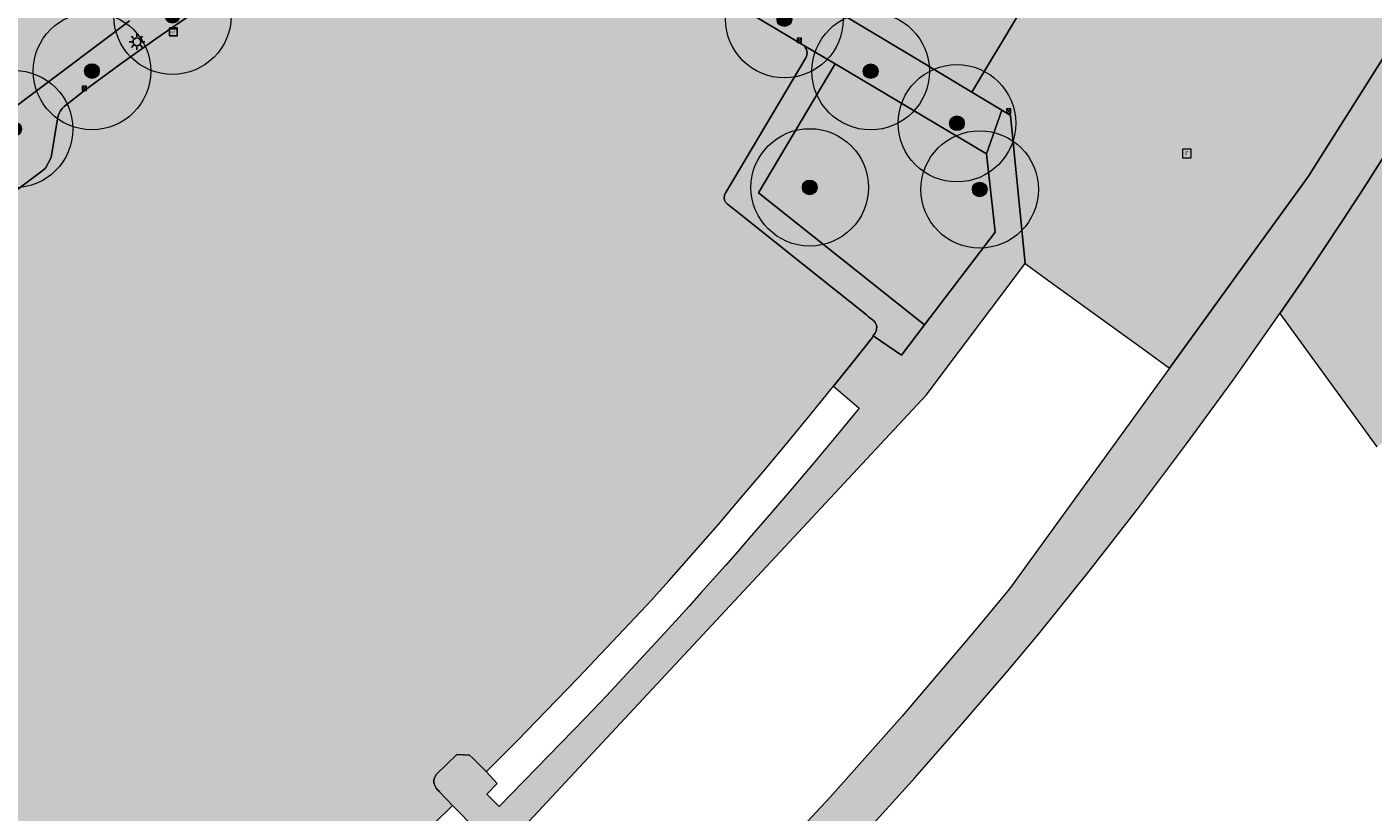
# Model space of a CAD drawing. Header units: metres. Extents: x 154406 to 163634, y 403298 to 409965.
# Tile 45 of 256: x 158360 to 158429, y 403678 to 403718. Entities that reach past the tile are written whole.
import ezdxf
from ezdxf.enums import TextEntityAlignment as Align

# ---------------------------------------------------------------- set-up
doc = ezdxf.new("R2010")
doc.units = ezdxf.units.M
doc.layers.get('0').update_dxf_attribs({"color": 151})
for name, color, linetype, lineweight in [('B-WE-GR-BEPLANTING_CULTUUR_BODEMBEDEKKER-GV', 90, 'Continuous', 18), ('B-WE-GR-BOOM-S', 90, 'Continuous', 25), ('B-WE-GR-GROENVOORZIENING-GV', 80, 'Continuous', 18), ('B-WE-GR-HAAG-GV', 90, 'Continuous', 13), ('B-WE-IE-MEUBILAIR-S', 7, 'Continuous', 25), ('B-WE-OG-TERREIN_BEGROEID-GV', 7, 'Continuous', 18), ('B-WE-RI-GWA_RIOOLPUT-S-200', 30, 'Continuous', 18), ('B-WE-RI-HWA_KOLK_STRAATKOLK-S-200', 150, 'Continuous', 18), ('B-WE-VH-GESLOTENVERHARDING_ASFALT-GV', 10, 'Continuous', 18), ('B-WE-VH-ONVERHARD_ZAND-GV', 210, 'Continuous', 18), ('B-WE-VH-OPENVERHARDING_BETONSTRAATSTEEN-GV', 90, 'Continuous', 18), ('B-WE-VH-OPENVERHARDING_TEGEL-GV', 90, 'Continuous', 18)]:
    doc.layers.add(name, color=color, linetype=linetype, lineweight=lineweight)
for name, color, linetype, lineweight, true_color in [('B-WE-GR-BEPLANTING_CULTUUR_BODEMBEDEKKER-V', 7, 'Continuous', 18, 0x8ca800), ('B-WE-GR-GROENVOORZIENING-V', 7, 'Continuous', 18, 0x82a800), ('B-WE-GR-HAAG-V', 7, 'Continuous', 18, 0x67a552), ('B-WE-OG-TERREIN_BEGROEID-V', 7, 'Continuous', 18, 0xc9eb70), ('B-WE-VH-GESLOTENVERHARDING_ASFALT-V', 7, 'Continuous', 18, 0x848484), ('B-WE-VH-ONVERHARD_ZAND-V', 7, 'Continuous', 18, 0xffff99), ('B-WE-VH-OPENVERHARDING_BETONSTRAATSTEEN-V', 7, 'Continuous', 18, 0xadadad), ('B-WE-VH-OPENVERHARDING_TEGEL-V', 7, 'Continuous', 18, 0xadadad)]:
    doc.layers.add(name, color=color, linetype=linetype, lineweight=lineweight, true_color=true_color)
doc.styles.add('NLCS-ISO', font='NLCS-ISO.TTF')

# ---------------------------------------------------------------- blocks, each defined once
blk = doc.blocks.new('SIE-MEUBILAIR_KAST_ELEKTRA-SO')
for points in [[(-1, 1), (1, 1), (1, 0.84), (-1, 0.84)], [(-1, 0.76), (1, 0.76), (1, -1), (-1, -1)]]:
    blk.add_lwpolyline(points, close=True)
at = {"style": 'NLCS-ISO'}
blk.add_text('et', height=0.75, dxfattribs=at).set_placement((0, 0), align=Align.MIDDLE_CENTER)
blk = doc.blocks.new('SIE-MEUBILAIR_PAAL_LICHTMAST-SO')
for points in [[(-0.62, 0), (-1, 0)], [(-0.71, 0.71), (-0.44, 0.44)], [(0, 1), (0, 0.62)], [(0.44, 0.44), (0.71, 0.71)], [(1, 0), (0.62, 0)], [(-0.71, -0.71), (-0.44, -0.44)], [(0, -0.62), (0, -1)], [(0.44, -0.44), (0.71, -0.71)]]:
    blk.add_lwpolyline(points)
blk.add_circle((0, 0), 0.5)
blk = doc.blocks.new('SGR-BOOM_GBKN-SO')
at = {"linetype": 'ByBlock', "lineweight": 18}
h = blk.add_hatch(color=0, dxfattribs=at)
h.dxf.hatch_style = 1
edge = h.paths.add_edge_path()
edge.add_arc((0, 0), 0.25, 0, 360)
at = {"color": 0, "linetype": 'ByBlock', "lineweight": 18}
for radius in [2, 0.25]:
    blk.add_circle((0, 0), radius, dxfattribs=at)
at = {"color": 0, "linetype": 'ByBlock', "lineweight": 18, "style": 'NLCS-ISO'}
blk.add_attdef('SOORT', (2.5, 0), '', height=1.5, dxfattribs=at)
blk = doc.blocks.new('SRI-PUT_INSPECTIEPUT_RIOOLPUT-SO')
at = {"color": 0, "linetype": 'ByBlock', "lineweight": 18}
blk.add_lwpolyline([(-1.12, -1.12), (1.12, -1.12), (1.12, 1.12), (-1.12, 1.12)], close=True, dxfattribs=at)
at = {"color": 0, "linetype": 'ByBlock', "lineweight": 18, "style": 'NLCS-ISO'}
blk.add_text('r', height=1.5, dxfattribs=at).set_placement((0, 0.28), align=Align.MIDDLE_CENTER)
blk = doc.blocks.new('B-SRI-KOLK_STRAAT_01-SO')
for p, q in [((-1.125, 0), (1.125, 2.25)), ((1.125, 0), (-1.125, 2.25))]:
    blk.add_line(p, q)
blk.add_lwpolyline([(-1.125, 0), (1.125, 0), (1.125, 2.25), (-1.125, 2.25)], close=True)

msp = doc.modelspace()

# ---------------------------------------------------------------- hatches: boundary and pattern name
at = {"layer": 'B-WE-GR-BEPLANTING_CULTUUR_BODEMBEDEKKER-V'}
msp.add_hatch(color=256, dxfattribs=at).paths.add_polyline_path([(158408.976, 403711.42), (158401.244, 403716.014), (158397.33, 403709.426), (158405.802, 403702.666), (158409.418, 403707.403), (158409.383, 403707.725)])
at = {"layer": 'B-WE-GR-GROENVOORZIENING-V'}
msp.add_hatch(color=256, dxfattribs=at).paths.add_polyline_path([(158397.33, 403709.426), (158401.244, 403716.014), (158399.635, 403716.953), (158399.652, 403716.936), (158399.669, 403716.918), (158399.685, 403716.899), (158399.7, 403716.88), (158399.714, 403716.86), (158399.763, 403716.772), (158399.794, 403716.677), (158399.805, 403716.577), (158399.797, 403716.477), (158399.769, 403716.38), (158399.764, 403716.367), (158399.758, 403716.354), (158399.752, 403716.342), (158399.746, 403716.329), (158399.739, 403716.317), (158395.703, 403709.525), (158395.65, 403709.435), (158395.634, 403709.409), (158395.621, 403709.387), (158395.611, 403709.37), (158395.604, 403709.353), (158395.597, 403709.335), (158395.591, 403709.317), (158395.586, 403709.298), (158395.582, 403709.28), (158395.572, 403709.163), (158395.593, 403709.048), (158395.642, 403708.941), (158395.717, 403708.851), (158395.812, 403708.782), (158395.895, 403708.716), (158396.283, 403708.406), (158398.158, 403706.91), (158399.594, 403705.765), (158402.838, 403703.176), (158402.914, 403703.116), (158402.927, 403703.105), (158403.012, 403703.037), (158403.102, 403702.965), (158403.177, 403702.906), (158403.208, 403702.881), (158403.284, 403702.792), (158403.337, 403702.688), (158403.362, 403702.574), (158403.359, 403702.457), (158403.328, 403702.344), (158403.318, 403702.321), (158403.306, 403702.298), (158403.293, 403702.276), (158403.279, 403702.254), (158403.264, 403702.234), (158403.186, 403702.11), (158404.628, 403701.128), (158405.802, 403702.666)])
at = {"layer": 'B-WE-GR-HAAG-V'}
msp.add_hatch(color=256, dxfattribs=at).paths.add_polyline_path([(158401.244, 403716.014), (158399.635, 403716.953), (158399.652, 403716.936), (158399.669, 403716.918), (158399.685, 403716.899), (158399.7, 403716.88), (158399.714, 403716.86), (158399.763, 403716.772), (158399.794, 403716.677), (158399.805, 403716.577), (158399.797, 403716.477), (158399.769, 403716.38), (158399.764, 403716.367), (158399.758, 403716.354), (158399.752, 403716.342), (158399.746, 403716.329), (158399.739, 403716.317), (158395.703, 403709.525), (158395.65, 403709.435), (158395.634, 403709.409), (158395.621, 403709.387), (158395.611, 403709.37), (158395.604, 403709.353), (158395.597, 403709.335), (158395.591, 403709.317), (158395.586, 403709.298), (158395.582, 403709.28), (158395.572, 403709.163), (158395.593, 403709.048), (158395.642, 403708.941), (158395.717, 403708.851), (158395.812, 403708.782), (158395.895, 403708.716), (158396.283, 403708.406), (158398.158, 403706.91), (158399.594, 403705.765), (158402.838, 403703.176), (158402.914, 403703.116), (158402.927, 403703.105), (158403.012, 403703.037), (158403.102, 403702.965), (158403.177, 403702.906), (158403.208, 403702.881), (158403.284, 403702.792), (158403.337, 403702.688), (158403.362, 403702.574), (158403.359, 403702.457), (158403.328, 403702.344), (158403.318, 403702.321), (158403.306, 403702.298), (158403.293, 403702.276), (158403.279, 403702.254), (158403.264, 403702.234), (158403.186, 403702.11), (158404.628, 403701.128), (158405.802, 403702.666), (158397.33, 403709.426)])
at = {"layer": 'B-WE-OG-TERREIN_BEGROEID-V'}
msp.add_hatch(color=256, dxfattribs=at).paths.add_polyline_path([(158428.903, 403696.428), (158432.934, 403699.381), (158433.027, 403699.246), (158457.397, 403717.126), (158457.596, 403716.866), (158459.191, 403718.031), (158444.906, 403737.469), (158444.807, 403737.302), (158439.941, 403728.936), (158439.787, 403728.671), (158434.672, 403720.174), (158434.324, 403719.596), (158433.999, 403719.038), (158433.673, 403718.482), (158433.346, 403717.926), (158433.017, 403717.371), (158432.686, 403716.817), (158432.02, 403715.711), (158431.349, 403714.609), (158430.672, 403713.51), (158429.989, 403712.414), (158429.301, 403711.322), (158428.258, 403709.692), (158427.203, 403708.069), (158426.135, 403706.456), (158425.054, 403704.85), (158423.961, 403703.253)])
at = {"layer": 'B-WE-VH-GESLOTENVERHARDING_ASFALT-V'}
msp.add_hatch(color=256, dxfattribs=at).paths.add_polyline_path([(158373.513, 403670.043), (158376.486, 403672.998), (158377.403, 403673.91), (158378.52, 403675), (158378.561, 403675.04), (158378.605, 403675.083), (158378.644, 403675.121), (158378.66, 403675.136), (158380.728, 403677.155), (158381.696, 403678.099), (158381.05, 403678.79), (158381.03, 403678.811), (158380.935, 403678.912), (158380.862, 403678.99), (158380.785, 403679.118), (158380.744, 403679.262), (158380.744, 403679.411), (158380.783, 403679.556), (158380.86, 403679.684), (158381.917, 403680.707), (158382.569, 403680.683), (158382.74, 403680.513), (158383.424, 403679.832), (158383.469, 403679.877), (158383.773, 403680.183), (158384.076, 403680.489), (158384.121, 403680.534), (158385.039, 403681.465), (158385.954, 403682.399), (158387.026, 403683.503), (158388.094, 403684.611), (158391.602, 403688.325), (158391.854, 403688.592), (158392.121, 403688.89), (158392.753, 403689.599), (158393.382, 403690.311), (158394.009, 403691.024), (158394.634, 403691.739), (158395.256, 403692.457), (158396.454, 403693.855), (158397.643, 403695.262), (158398.822, 403696.676), (158399.991, 403698.099), (158401.151, 403699.529), (158402.142, 403700.768), (158403.125, 403702.012), (158403.186, 403702.11), (158403.264, 403702.234), (158403.279, 403702.254), (158403.293, 403702.276), (158403.306, 403702.298), (158403.318, 403702.321), (158403.328, 403702.344), (158403.359, 403702.457), (158403.362, 403702.574), (158403.337, 403702.688), (158403.284, 403702.792), (158403.208, 403702.881), (158403.177, 403702.906), (158403.102, 403702.965), (158403.012, 403703.037), (158402.927, 403703.105), (158402.914, 403703.116), (158402.838, 403703.176), (158399.594, 403705.765), (158398.158, 403706.91), (158396.283, 403708.406), (158395.895, 403708.716), (158395.812, 403708.782), (158395.717, 403708.851), (158395.642, 403708.941), (158395.593, 403709.048), (158395.572, 403709.163), (158395.582, 403709.28), (158395.586, 403709.298), (158395.591, 403709.317), (158395.597, 403709.335), (158395.604, 403709.353), (158395.611, 403709.37), (158395.621, 403709.387), (158395.634, 403709.409), (158395.65, 403709.435), (158395.703, 403709.525), (158399.739, 403716.317), (158399.746, 403716.329), (158399.752, 403716.342), (158399.758, 403716.354), (158399.764, 403716.367), (158399.769, 403716.38), (158399.797, 403716.477), (158399.805, 403716.577), (158399.794, 403716.677), (158399.763, 403716.772), (158399.714, 403716.86), (158399.7, 403716.88), (158399.685, 403716.899), (158399.669, 403716.918), (158399.652, 403716.936), (158399.635, 403716.953), (158399.61, 403716.972), (158399.583, 403716.99), (158386.65, 403724.703), (158382.639, 403727.066), (158381.876, 403727.054), (158380.351, 403726.127), (158377.531, 403724.408), (158374.118, 403722.239), (158372.184, 403721.011), (158370.279, 403719.806), (158368.397, 403718.566), (158366.538, 403717.291), (158364.702, 403715.983), (158362.891, 403714.642), (158361.851, 403713.827), (158361.748, 403713.727), (158361.662, 403713.613), (158361.595, 403713.486), (158361.549, 403713.351), (158361.524, 403713.21), (158361.19, 403711.227), (158360.906, 403710.687), (158360.781, 403710.575), (158358.885, 403709.155), (158358.769, 403709.084), (158358.645, 403709.029), (158358.514, 403708.991), (158358.379, 403708.972), (158358.243, 403708.971), (158356.142, 403709.189), (158355.986, 403709.188), (158355.832, 403709.164), (158355.684, 403709.118), (158355.543, 403709.051), (158355.414, 403708.964), (158354.426, 403708.231), (158338, 403695.963), (158335.11, 403693.78), (158333.771, 403692.768), (158324.924, 403686.131), (158324.25, 403685.627), (158316.769, 403680.034), (158315.748, 403679.243), (158315.645, 403679.146), (158315.557, 403679.035), (158315.486, 403678.912), (158315.434, 403678.781), (158315.401, 403678.643), (158315.12, 403676.625), (158315.078, 403676.476), (158315.016, 403676.334), (158314.935, 403676.203), (158314.836, 403676.084), (158314.722, 403675.98), (158312.485, 403674.201), (158312.375, 403674.117), (158312.253, 403674.052), (158312.122, 403674.009), (158311.986, 403673.988), (158311.848, 403673.989), (158309.85, 403674.222), (158309.687, 403674.211), (158309.527, 403674.18), (158309.372, 403674.131), (158309.224, 403674.063), (158309.085, 403673.977), (158308.938, 403673.861), (158305.15, 403670.773), (158290.423, 403658.771), (158289.779, 403658.261), (158288.877, 403654.609), (158290.777, 403649.777), (158291.037, 403649.093), (158291.296, 403648.408), (158293.84, 403641.276), (158294.255, 403640.047), (158294.653, 403638.812), (158295.035, 403637.572), (158295.4, 403636.328), (158295.749, 403635.078), (158295.851, 403634.702), (158295.951, 403634.325), (158299.866, 403621.615), (158300.512, 403619.522), (158302.995, 403611.392), (158311.797, 403609.088), (158313.112, 403610.367), (158313.381, 403610.628), (158313.648, 403610.892), (158314.383, 403611.619), (158315.492, 403612.717), (158317.49, 403614.692), (158319.156, 403616.341), (158322.463, 403619.612), (158323.587, 403620.723), (158324.185, 403621.316), (158324.62, 403621.746), (158325.132, 403622.252), (158325.173, 403622.293), (158325.593, 403622.708), (158325.859, 403622.971), (158326.127, 403623.234), (158330.328, 403627.371), (158331.424, 403628.45), (158333.431, 403630.427), (158335.609, 403632.571), (158338.02, 403634.945), (158338.243, 403635.164), (158338.287, 403635.208), (158338.555, 403635.471), (158341.078, 403637.956), (158345.461, 403642.27), (158346.42, 403643.214), (158349.537, 403646.283), (158351.334, 403648.052), (158351.601, 403648.315), (158351.867, 403648.58), (158352.832, 403649.546), (158353.601, 403650.314), (158354.034, 403650.747), (158354.169, 403650.881), (158361.717, 403658.342), (158361.727, 403658.352), (158361.741, 403658.366), (158361.854, 403658.478), (158361.982, 403658.604), (158366.695, 403663.266), (158366.961, 403663.529), (158367.227, 403663.794), (158367.811, 403664.374), (158371.662, 403668.202)])
at = {"layer": 'B-WE-VH-ONVERHARD_ZAND-V'}
msp.add_hatch(color=256, dxfattribs=at).paths.add_polyline_path([(158360.906, 403710.687), (158361.19, 403711.227), (158361.524, 403713.21), (158361.549, 403713.351), (158361.595, 403713.486), (158361.662, 403713.613), (158361.748, 403713.727), (158361.851, 403713.827), (158362.891, 403714.642), (158364.702, 403715.983), (158366.538, 403717.291), (158368.397, 403718.566), (158370.279, 403719.806), (158372.184, 403721.011), (158374.118, 403722.239), (158377.531, 403724.408), (158380.351, 403726.127), (158381.876, 403727.054), (158382.639, 403727.066), (158380.94, 403728.218), (158380.495, 403728.04), (158380.065, 403727.83), (158379.651, 403727.588), (158379.257, 403727.315), (158378.885, 403727.014), (158376.81, 403725.711), (158369.856, 403721.325), (158368.668, 403720.581), (158367.496, 403719.813), (158366.339, 403719.02), (158365.2, 403718.203), (158364.078, 403717.363), (158358.227, 403712.983), (158337.011, 403697.067), (158334.176, 403694.957), (158335.11, 403693.78), (158338, 403695.963), (158354.426, 403708.231), (158355.414, 403708.964), (158355.543, 403709.051), (158355.684, 403709.118), (158355.832, 403709.164), (158355.986, 403709.188), (158356.142, 403709.189), (158358.243, 403708.971), (158358.379, 403708.972), (158358.514, 403708.991), (158358.645, 403709.029), (158358.769, 403709.084), (158358.885, 403709.155), (158360.781, 403710.575)])
at = {"layer": 'B-WE-VH-OPENVERHARDING_BETONSTRAATSTEEN-V'}
for points in [[(158379.432, 403737.519), (158379.507, 403737.34), (158381.124, 403735.022), (158381.746, 403736.004), (158382.64, 403736.748), (158383.718, 403737.183), (158384.878, 403737.267), (158386.007, 403736.992), (158386.998, 403736.383), (158387.756, 403735.501), (158388.206, 403734.429), (158388.286, 403733.996), (158388.315, 403733.556), (158388.292, 403733.117), (158388.218, 403732.682), (158388.093, 403732.26), (158387.69, 403731.457), (158387.107, 403730.773), (158386.378, 403730.247), (158385.544, 403729.91), (158384.655, 403729.781), (158385.822, 403727.962), (158385.913, 403727.918), (158387.828, 403726.792), (158405.401, 403716.262), (158408.213, 403714.569), (158410.71, 403718.705), (158411.362, 403719.785), (158411.125, 403719.926), (158409.685, 403720.783), (158408.634, 403721.409), (158403.714, 403724.338), (158403.584, 403724.415), (158399.793, 403726.664), (158399.258, 403726.982), (158398.431, 403727.553), (158397.119, 403728.46), (158395.93, 403729.281), (158391.947, 403732.512), (158390.218, 403734.2), (158389.253, 403735.141), (158389.212, 403735.181), (158388.175, 403736.343), (158387.793, 403736.77), (158387.201, 403737.433), (158382.428, 403743.854), (158368.505, 403762.861), (158356.918, 403778.639), (158353.87, 403782.858), (158344.929, 403795.045), (158341.482, 403799.744), (158334.371, 403809.436), (158332.58, 403811.803), (158328.779, 403817.027), (158326.88, 403819.603), (158318.384, 403831.23), (158316.471, 403833.835), (158311.704, 403840.344), (158311.483, 403840.646), (158311.261, 403840.949), (158299.849, 403856.524), (158299.628, 403856.826), (158299.405, 403857.128), (158298.394, 403858.502), (158297.654, 403859.671), (158297.201, 403860.978), (158297.057, 403862.354), (158297.23, 403863.726), (158297.712, 403865.023), (158298.476, 403866.176), (158299.483, 403867.125), (158295.385, 403864.489), (158295.822, 403863.423), (158295.914, 403862.275), (158295.654, 403861.153), (158295.065, 403860.163), (158294.204, 403859.398), (158293.151, 403858.931), (158292.006, 403858.805), (158290.877, 403859.033), (158289.87, 403859.593), (158289.081, 403860.432), (158284.906, 403857.746), (158286.263, 403858.298), (158287.712, 403858.508), (158289.17, 403858.362), (158290.55, 403857.87), (158291.77, 403857.06), (158292.76, 403855.98), (158294.649, 403853.363), (158306.553, 403837.114), (158319.882, 403818.924), (158332.614, 403801.537), (158347.232, 403781.626), (158363.625, 403759.258), (158377.635, 403740.139), (158378.815, 403738.548), (158378.959, 403738.355), (158379.093, 403738.155), (158379.217, 403737.949), (158379.33, 403737.737)], [(158337.011, 403697.067), (158358.227, 403712.983), (158364.078, 403717.363), (158365.2, 403718.203), (158366.339, 403719.02), (158367.496, 403719.813), (158368.668, 403720.581), (158369.856, 403721.325), (158376.81, 403725.711), (158378.885, 403727.014), (158379.257, 403727.315), (158379.651, 403727.588), (158380.065, 403727.83), (158380.495, 403728.04), (158380.94, 403728.218), (158381.888, 403728.475), (158382.865, 403728.583), (158383.846, 403728.539), (158384.809, 403728.345), (158385.731, 403728.005), (158385.822, 403727.962), (158384.655, 403729.781), (158383.593, 403729.908), (158382.61, 403730.33), (158381.786, 403731.013), (158381.188, 403731.9), (158380.865, 403732.92), (158380.843, 403733.99), (158381.124, 403735.022), (158379.507, 403737.34), (158379.576, 403737.154), (158379.76, 403736.459), (158379.838, 403735.745), (158379.809, 403735.027), (158379.674, 403734.321), (158379.435, 403733.643), (158379.191, 403733.162), (158378.895, 403732.712), (158378.55, 403732.298), (158378.161, 403731.925), (158377.733, 403731.598), (158375.782, 403730.435), (158366.304, 403724.417), (158364.803, 403723.418), (158363.319, 403722.394), (158361.852, 403721.346), (158360.402, 403720.273), (158358.971, 403719.177), (158356.362, 403717.2), (158343.427, 403707.556), (158330.009, 403697.488), (158319.916, 403689.916), (158310.189, 403682.559), (158309.811, 403682.254), (158307.001, 403679.987), (158288.357, 403664.817), (158287.243, 403664.045), (158285.977, 403663.563), (158284.632, 403663.398), (158283.287, 403663.561), (158282.02, 403664.042), (158282.005, 403664.05), (158282.711, 403662.345), (158283.702, 403662.157), (158284.607, 403661.711), (158285.36, 403661.04), (158285.907, 403660.193), (158286.209, 403659.23), (158286.233, 403659.063), (158286.25, 403658.894), (158286.26, 403658.725), (158286.262, 403658.556), (158286.256, 403658.387), (158286.193, 403657.882), (158286.061, 403657.391), (158285.865, 403656.921), (158285.607, 403656.483), (158285.292, 403656.083), (158286.705, 403652.714), (158286.671, 403652.825), (158286.639, 403652.936), (158286.609, 403653.048), (158286.582, 403653.161), (158286.556, 403653.274), (158286.415, 403654.69), (158286.599, 403656.1), (158287.097, 403657.433), (158287.885, 403658.617), (158288.92, 403659.593), (158289.025, 403659.67), (158289.132, 403659.744), (158289.24, 403659.817), (158289.35, 403659.886), (158289.461, 403659.954), (158296.796, 403665.911), (158311.841, 403678.131), (158315.192, 403680.731), (158322.623, 403686.295), (158323.413, 403686.882), (158324.028, 403687.339), (158329.081, 403691.138), (158332.861, 403693.979), (158334.176, 403694.957)], [(158429.414, 403716.615), (158429.914, 403717.417), (158430.413, 403718.219), (158428.914, 403719.155), (158422.335, 403723.262), (158421.326, 403721.662), (158420.936, 403721.042), (158419.213, 403720.424), (158415.642, 403719.142), (158413.645, 403718.425), (158412.878, 403718.882), (158411.362, 403719.785), (158410.71, 403718.705), (158408.213, 403714.569), (158409.752, 403713.643), (158410.12, 403713.421), (158410.193, 403713.377), (158410.938, 403705.804), (158412.153, 403704.924), (158417.105, 403701.338), (158418.32, 403700.459), (158422.872, 403706.745), (158425.169, 403709.918), (158425.419, 403710.263)]]:
    msp.add_hatch(color=256, dxfattribs=at).paths.add_polyline_path(points)
at = {"layer": 'B-WE-VH-OPENVERHARDING_TEGEL-V'}
for points in [[(158380.94, 403728.218), (158382.639, 403727.066), (158386.65, 403724.703), (158399.583, 403716.99), (158399.61, 403716.972), (158399.635, 403716.953), (158401.244, 403716.014), (158408.976, 403711.42), (158409.752, 403713.643), (158408.213, 403714.569), (158405.401, 403716.262), (158387.828, 403726.792), (158385.913, 403727.918), (158385.822, 403727.962), (158385.731, 403728.005), (158384.809, 403728.345), (158383.846, 403728.539), (158382.865, 403728.583), (158381.888, 403728.475)], [(158410.055, 403684.987), (158411.637, 403686.886), (158414.209, 403690.077), (158416.729, 403693.31), (158419.194, 403696.584), (158421.605, 403699.899), (158423.961, 403703.253), (158425.054, 403704.85), (158426.135, 403706.456), (158427.203, 403708.069), (158428.258, 403709.692), (158429.301, 403711.322), (158429.989, 403712.414), (158430.672, 403713.51), (158431.349, 403714.609), (158432.02, 403715.711), (158432.686, 403716.817), (158430.413, 403718.219), (158429.914, 403717.417), (158429.414, 403716.615), (158425.419, 403710.263), (158425.169, 403709.918), (158422.872, 403706.745), (158418.32, 403700.459), (158410.147, 403689.171), (158409.652, 403688.577), (158408.234, 403686.877), (158404.655, 403682.664), (158400.981, 403678.534), (158397.214, 403674.487), (158393.357, 403670.528), (158389.411, 403666.656), (158377.691, 403655.023), (158379.618, 403653.305), (158381.83, 403655.489), (158389.891, 403663.449), (158391.523, 403665.041), (158393.143, 403666.645), (158394.75, 403668.262), (158396.346, 403669.89), (158397.929, 403671.531), (158400.419, 403674.163), (158402.877, 403676.825), (158405.303, 403679.517), (158407.695, 403682.237)], [(158373.361, 403664.175), (158373.714, 403664.524), (158405.885, 403699.085), (158410.938, 403705.804), (158410.193, 403713.377), (158410.12, 403713.421), (158409.752, 403713.643), (158408.976, 403711.42), (158409.383, 403707.725), (158409.418, 403707.403), (158405.802, 403702.666), (158404.628, 403701.128), (158403.186, 403702.11), (158403.125, 403702.012), (158402.142, 403700.768), (158401.151, 403699.529), (158402.463, 403698.411), (158401.358, 403697.067), (158400.245, 403695.731), (158399.123, 403694.401), (158397.993, 403693.079), (158396.855, 403691.764), (158396.244, 403691.065), (158395.631, 403690.369), (158395.015, 403689.674), (158394.397, 403688.982), (158393.777, 403688.291), (158392.732, 403687.137), (158391.679, 403685.989), (158390.621, 403684.847), (158389.556, 403683.711), (158388.484, 403682.581), (158384.077, 403678.046), (158383.442, 403678.681), (158383.966, 403679.222), (158383.424, 403679.832), (158382.74, 403680.513), (158382.569, 403680.683), (158381.917, 403680.707), (158380.86, 403679.684), (158380.783, 403679.556), (158380.744, 403679.411), (158380.744, 403679.262), (158380.785, 403679.118), (158380.862, 403678.99), (158380.935, 403678.912), (158381.03, 403678.811), (158381.05, 403678.79), (158381.696, 403678.099), (158382.904, 403676.88), (158366.919, 403660.99), (158362.946, 403657.041), (158364.516, 403655.432), (158370.975, 403661.817)]]:
    msp.add_hatch(color=256, dxfattribs=at).paths.add_polyline_path(points)

# ---------------------------------------------------------------- linework, layer by layer
at = {"layer": 'B-WE-GR-BEPLANTING_CULTUUR_BODEMBEDEKKER-GV', "ltscale": 0.2, "flags": 128}
msp.add_lwpolyline([(158408.976, 403711.42), (158401.244, 403716.014), (158397.33, 403709.426), (158405.802, 403702.666), (158409.418, 403707.403), (158409.383, 403707.725)], close=True, dxfattribs=at)
at = {"layer": 'B-WE-GR-GROENVOORZIENING-GV', "ltscale": 0.2, "flags": 128}
msp.add_lwpolyline([(158397.33, 403709.426), (158401.244, 403716.014), (158399.635, 403716.953), (158399.652, 403716.936), (158399.669, 403716.918), (158399.685, 403716.899), (158399.7, 403716.88), (158399.714, 403716.86), (158399.763, 403716.772), (158399.794, 403716.677), (158399.805, 403716.577), (158399.797, 403716.477), (158399.769, 403716.38), (158399.764, 403716.367), (158399.758, 403716.354), (158399.752, 403716.342), (158399.746, 403716.329), (158399.739, 403716.317), (158395.703, 403709.525), (158395.65, 403709.435), (158395.634, 403709.409), (158395.621, 403709.387), (158395.611, 403709.37), (158395.604, 403709.353), (158395.597, 403709.335), (158395.591, 403709.317), (158395.586, 403709.298), (158395.582, 403709.28), (158395.572, 403709.163), (158395.593, 403709.048), (158395.642, 403708.941), (158395.717, 403708.851), (158395.812, 403708.782), (158395.895, 403708.716), (158396.283, 403708.406), (158398.158, 403706.91), (158399.594, 403705.765), (158402.838, 403703.176), (158402.914, 403703.116), (158402.927, 403703.105), (158403.012, 403703.037), (158403.102, 403702.965), (158403.177, 403702.906), (158403.208, 403702.881), (158403.284, 403702.792), (158403.337, 403702.688), (158403.362, 403702.574), (158403.359, 403702.457), (158403.328, 403702.344), (158403.318, 403702.321), (158403.306, 403702.298), (158403.293, 403702.276), (158403.279, 403702.254), (158403.264, 403702.234), (158403.186, 403702.11), (158404.628, 403701.128), (158405.802, 403702.666)], close=True, dxfattribs=at)
at = {"layer": 'B-WE-GR-HAAG-GV', "ltscale": 0.2, "flags": 128}
msp.add_lwpolyline([(158401.244, 403716.014), (158399.635, 403716.953), (158399.652, 403716.936), (158399.669, 403716.918), (158399.685, 403716.899), (158399.7, 403716.88), (158399.714, 403716.86), (158399.763, 403716.772), (158399.794, 403716.677), (158399.805, 403716.577), (158399.797, 403716.477), (158399.769, 403716.38), (158399.764, 403716.367), (158399.758, 403716.354), (158399.752, 403716.342), (158399.746, 403716.329), (158399.739, 403716.317), (158395.703, 403709.525), (158395.65, 403709.435), (158395.634, 403709.409), (158395.621, 403709.387), (158395.611, 403709.37), (158395.604, 403709.353), (158395.597, 403709.335), (158395.591, 403709.317), (158395.586, 403709.298), (158395.582, 403709.28), (158395.572, 403709.163), (158395.593, 403709.048), (158395.642, 403708.941), (158395.717, 403708.851), (158395.812, 403708.782), (158395.895, 403708.716), (158396.283, 403708.406), (158398.158, 403706.91), (158399.594, 403705.765), (158402.838, 403703.176), (158402.914, 403703.116), (158402.927, 403703.105), (158403.012, 403703.037), (158403.102, 403702.965), (158403.177, 403702.906), (158403.208, 403702.881), (158403.284, 403702.792), (158403.337, 403702.688), (158403.362, 403702.574), (158403.359, 403702.457), (158403.328, 403702.344), (158403.318, 403702.321), (158403.306, 403702.298), (158403.293, 403702.276), (158403.279, 403702.254), (158403.264, 403702.234), (158403.186, 403702.11), (158404.628, 403701.128), (158405.802, 403702.666), (158397.33, 403709.426)], close=True, dxfattribs=at)
at = {"layer": 'B-WE-OG-TERREIN_BEGROEID-GV', "ltscale": 0.2, "flags": 128}
msp.add_lwpolyline([(158429.301, 403711.322), (158428.258, 403709.692), (158427.203, 403708.069), (158426.135, 403706.456), (158425.054, 403704.85), (158423.961, 403703.253), (158428.903, 403696.428)], dxfattribs=at)
at = {"layer": 'B-WE-VH-GESLOTENVERHARDING_ASFALT-GV', "ltscale": 0.2, "flags": 128}
for points in [[(158380.728, 403677.155), (158381.696, 403678.099), (158381.05, 403678.79), (158381.03, 403678.811), (158380.935, 403678.912), (158380.862, 403678.99), (158380.785, 403679.118), (158380.744, 403679.262), (158380.744, 403679.411), (158380.783, 403679.556), (158380.86, 403679.684), (158381.917, 403680.707), (158382.569, 403680.683), (158382.74, 403680.513), (158383.424, 403679.832), (158383.469, 403679.877), (158383.773, 403680.183), (158384.076, 403680.489), (158384.121, 403680.534), (158385.039, 403681.465), (158385.954, 403682.399), (158387.026, 403683.503), (158388.094, 403684.611), (158391.602, 403688.325), (158391.854, 403688.592), (158392.121, 403688.89), (158392.753, 403689.599), (158393.382, 403690.311), (158394.009, 403691.024), (158394.634, 403691.739), (158395.256, 403692.457), (158396.454, 403693.855), (158397.643, 403695.262), (158398.822, 403696.676), (158399.991, 403698.099), (158401.151, 403699.529), (158402.142, 403700.768), (158403.125, 403702.012), (158403.186, 403702.11), (158403.264, 403702.234), (158403.279, 403702.254), (158403.293, 403702.276), (158403.306, 403702.298), (158403.318, 403702.321), (158403.328, 403702.344), (158403.359, 403702.457), (158403.362, 403702.574), (158403.337, 403702.688), (158403.284, 403702.792), (158403.208, 403702.881), (158403.177, 403702.906), (158403.102, 403702.965), (158403.012, 403703.037), (158402.927, 403703.105), (158402.914, 403703.116), (158402.838, 403703.176), (158399.594, 403705.765), (158398.158, 403706.91), (158396.283, 403708.406), (158395.895, 403708.716), (158395.812, 403708.782), (158395.717, 403708.851), (158395.642, 403708.941), (158395.593, 403709.048), (158395.572, 403709.163), (158395.582, 403709.28), (158395.586, 403709.298), (158395.591, 403709.317), (158395.597, 403709.335), (158395.604, 403709.353), (158395.611, 403709.37), (158395.621, 403709.387), (158395.634, 403709.409), (158395.65, 403709.435), (158395.703, 403709.525), (158399.739, 403716.317), (158399.746, 403716.329), (158399.752, 403716.342), (158399.758, 403716.354), (158399.764, 403716.367), (158399.769, 403716.38), (158399.797, 403716.477), (158399.805, 403716.577), (158399.794, 403716.677), (158399.763, 403716.772), (158399.714, 403716.86), (158399.7, 403716.88), (158399.685, 403716.899), (158399.669, 403716.918), (158399.652, 403716.936), (158399.635, 403716.953), (158399.61, 403716.972), (158399.583, 403716.99), (158386.65, 403724.703)], [(158368.397, 403718.566), (158366.538, 403717.291), (158364.702, 403715.983), (158362.891, 403714.642), (158361.851, 403713.827), (158361.748, 403713.727), (158361.662, 403713.613), (158361.595, 403713.486), (158361.549, 403713.351), (158361.524, 403713.21), (158361.19, 403711.227), (158360.906, 403710.687), (158360.781, 403710.575), (158358.885, 403709.155)]]:
    msp.add_lwpolyline(points, dxfattribs=at)
at = {"layer": 'B-WE-VH-ONVERHARD_ZAND-GV', "ltscale": 0.2, "flags": 128}
for points in [[(158358.885, 403709.155), (158360.781, 403710.575), (158360.906, 403710.687), (158361.19, 403711.227), (158361.524, 403713.21), (158361.549, 403713.351), (158361.595, 403713.486), (158361.662, 403713.613), (158361.748, 403713.727), (158361.851, 403713.827), (158362.891, 403714.642), (158364.702, 403715.983), (158366.538, 403717.291), (158368.397, 403718.566)], [(158365.2, 403718.203), (158364.078, 403717.363), (158358.227, 403712.983)]]:
    msp.add_lwpolyline(points, dxfattribs=at)
at = {"layer": 'B-WE-VH-OPENVERHARDING_BETONSTRAATSTEEN-GV', "ltscale": 0.2, "flags": 128}
for points in [[(158387.828, 403726.792), (158405.401, 403716.262), (158408.213, 403714.569), (158410.71, 403718.705)], [(158358.227, 403712.983), (158364.078, 403717.363), (158365.2, 403718.203)]]:
    msp.add_lwpolyline(points, dxfattribs=at)
msp.add_lwpolyline([(158429.414, 403716.615), (158429.914, 403717.417), (158430.413, 403718.219), (158428.914, 403719.155), (158422.335, 403723.262), (158421.326, 403721.662), (158420.936, 403721.042), (158419.213, 403720.424), (158415.642, 403719.142), (158413.645, 403718.425), (158412.878, 403718.882), (158411.362, 403719.785), (158410.71, 403718.705), (158408.213, 403714.569), (158409.752, 403713.643), (158410.12, 403713.421), (158410.193, 403713.377), (158410.938, 403705.804), (158412.153, 403704.924), (158417.105, 403701.338), (158418.32, 403700.459), (158422.872, 403706.745), (158425.169, 403709.918), (158425.419, 403710.263)], close=True, dxfattribs=at)
at = {"layer": 'B-WE-VH-OPENVERHARDING_TEGEL-GV', "ltscale": 0.2, "flags": 128}
msp.add_lwpolyline([(158380.94, 403728.218), (158382.639, 403727.066), (158386.65, 403724.703), (158399.583, 403716.99), (158399.61, 403716.972), (158399.635, 403716.953), (158401.244, 403716.014), (158408.976, 403711.42), (158409.752, 403713.643), (158408.213, 403714.569), (158405.401, 403716.262), (158387.828, 403726.792), (158385.913, 403727.918), (158385.822, 403727.962), (158385.731, 403728.005), (158384.809, 403728.345), (158383.846, 403728.539), (158382.865, 403728.583), (158381.888, 403728.475)], close=True, dxfattribs=at)
for points in [[(158429.414, 403716.615), (158425.419, 403710.263), (158425.169, 403709.918), (158422.872, 403706.745), (158418.32, 403700.459), (158410.147, 403689.171), (158409.652, 403688.577), (158408.234, 403686.877), (158404.655, 403682.664), (158400.981, 403678.534), (158397.214, 403674.487)], [(158373.714, 403664.524), (158405.885, 403699.085), (158410.938, 403705.804), (158410.193, 403713.377), (158410.12, 403713.421), (158409.752, 403713.643), (158408.976, 403711.42), (158409.383, 403707.725), (158409.418, 403707.403), (158405.802, 403702.666), (158404.628, 403701.128), (158403.186, 403702.11), (158403.125, 403702.012), (158402.142, 403700.768), (158401.151, 403699.529), (158402.463, 403698.411), (158401.358, 403697.067), (158400.245, 403695.731), (158399.123, 403694.401), (158397.993, 403693.079), (158396.855, 403691.764), (158396.244, 403691.065), (158395.631, 403690.369), (158395.015, 403689.674), (158394.397, 403688.982), (158393.777, 403688.291), (158392.732, 403687.137), (158391.679, 403685.989), (158390.621, 403684.847), (158389.556, 403683.711), (158388.484, 403682.581), (158384.077, 403678.046), (158383.442, 403678.681), (158383.966, 403679.222), (158383.424, 403679.832), (158382.74, 403680.513), (158382.569, 403680.683), (158381.917, 403680.707), (158380.86, 403679.684), (158380.783, 403679.556), (158380.744, 403679.411), (158380.744, 403679.262), (158380.785, 403679.118), (158380.862, 403678.99), (158380.935, 403678.912), (158381.03, 403678.811), (158381.05, 403678.79), (158381.696, 403678.099), (158382.904, 403676.88)], [(158402.877, 403676.825), (158405.303, 403679.517), (158407.695, 403682.237), (158410.055, 403684.987), (158411.637, 403686.886), (158414.209, 403690.077), (158416.729, 403693.31), (158419.194, 403696.584), (158421.605, 403699.899), (158423.961, 403703.253), (158425.054, 403704.85), (158426.135, 403706.456), (158427.203, 403708.069), (158428.258, 403709.692), (158429.301, 403711.322)]]:
    msp.add_lwpolyline(points, dxfattribs=at)

# ---------------------------------------------------------------- block references
at = {"layer": 'B-WE-GR-BOOM-S', "xscale": 1.5, "yscale": 1.5, "zscale": 1.5}
for p in [(158367.389, 403718.474), (158398.645, 403718.294), (158363.277, 403715.643), (158403.053, 403715.635), (158359.297, 403712.677), (158407.461, 403712.975), (158399.94, 403709.699), (158408.622, 403709.592)]:
    msp.add_blockref('SGR-BOOM_GBKN-SO', p, dxfattribs=at)
at = {"layer": 'B-WE-IE-MEUBILAIR-S'}
for name, p, xscale, yscale, zscale in [('SIE-MEUBILAIR_KAST_ELEKTRA-SO', (158367.43, 403717.649), 0.2, 0.2, 0.2), ('SIE-MEUBILAIR_PAAL_LICHTMAST-SO', (158365.573, 403717.137), 0.4, 0.4, 0.4)]:
    msp.add_blockref(name, p, dxfattribs=dict(at, xscale=xscale, yscale=yscale, zscale=zscale))
at = {"layer": 'B-WE-RI-GWA_RIOOLPUT-S-200', "xscale": 0.2, "yscale": 0.2, "zscale": 0.2}
msp.add_blockref('SRI-PUT_INSPECTIEPUT_RIOOLPUT-SO', (158419.208, 403711.428), dxfattribs=at)
at = {"layer": 'B-WE-RI-HWA_KOLK_STRAATKOLK-S-200', "xscale": 0.1, "yscale": 0.1, "zscale": 0.1}
for p in [(158399.409, 403717.101), (158362.891, 403714.642), (158410.108, 403713.482)]:
    msp.add_blockref('B-SRI-KOLK_STRAAT_01-SO', p, dxfattribs=at)

doc.saveas('drawing.dxf')
